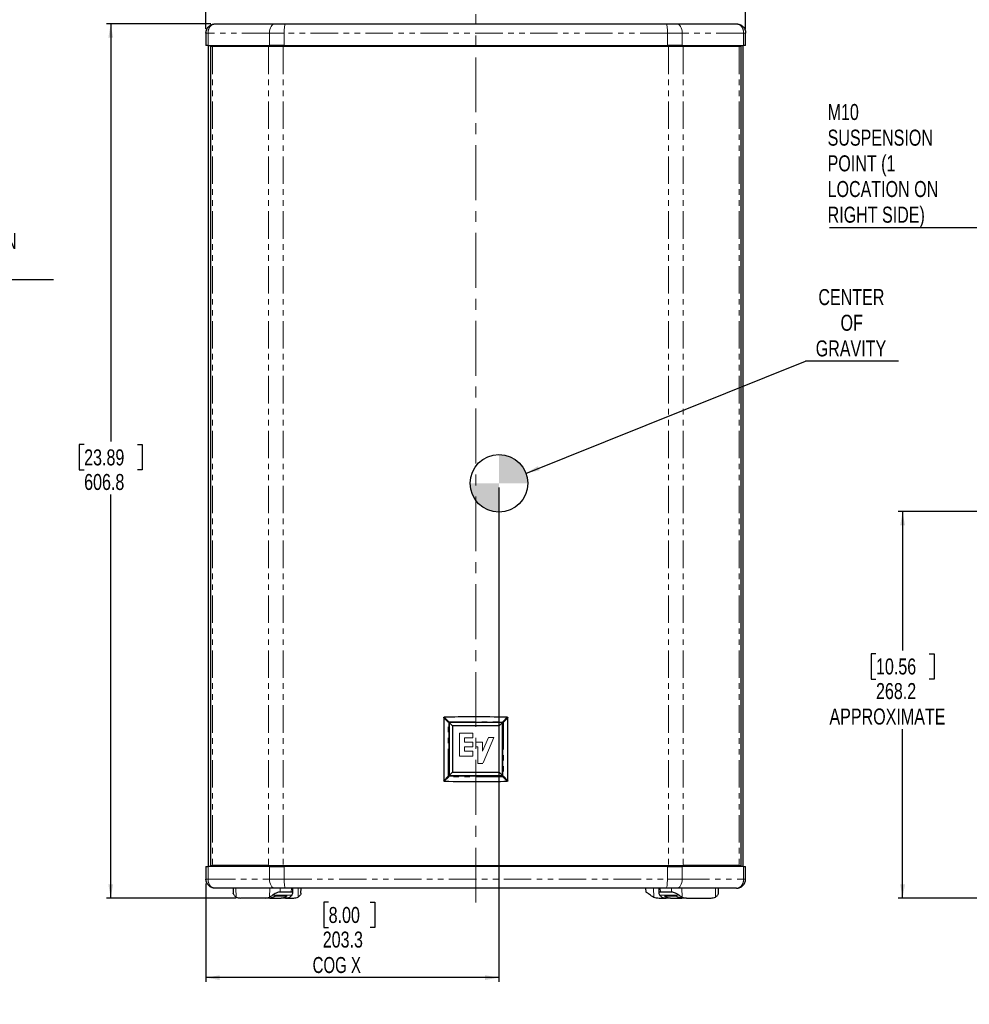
# Model space of a CAD drawing. Header units: millimetres. Extents: x 0 to 841, y 0 to 594.
# Tile 3 of 14: x 214 to 434, y 167 to 395. Entities that reach past the tile are written whole.
import ezdxf

# ---------------------------------------------------------------- set-up
doc = ezdxf.new("R2010")
doc.units = ezdxf.units.MM
doc.linetypes.add('CENTERX2', pattern=[20.32, 12.7, -2.54, 2.54, -2.54])
doc.linetypes.add('PHANTOM', pattern=[12.7, 6.35, -1.27, 1.27, -1.27, 1.27, -1.27])
doc.layers.add('SLD-0', color=7, linetype='Continuous')
doc.styles.add('SLDTEXTSTYLE0', font='TXT', dxfattribs={"width": 0.75})
doc.styles.add('SLDTEXTSTYLE3', font='TXT', dxfattribs={"width": 0.7})
doc.dimstyles.new('SLDDIMSTYLE0', dxfattribs={"dimtxt": 3.704167, "dimasz": 3.2, "dimexe": 0, "dimexo": 0.0625, "dimgap": 0.926042, "dimtad": 0, "dimtih": 1, "dimtoh": 1, "dimdec": 1, "dimlfac": 3, "dimrnd": 1e-09, "dimzin": 12, "dimdsep": 46, "dimtxsty": 'SLDTEXTSTYLE0', "dimsah": 1, "dimcen": 0.09, "dimadec": 0, "dimazin": 3, "dimtfac": 1, "dimtdec": 1, "dimtofl": 0, "dimtmove": 0, "dimatfit": 3, "dimfxl": 1, "dimfrac": 2, "dimtolj": 1, "dimtzin": 12, "dimarcsym": 0})
doc.dimstyles.new('SLDDIMSTYLE1', dxfattribs={"dimtxt": 0.18, "dimasz": 3.2, "dimexe": 0, "dimexo": 0.0625, "dimgap": 0, "dimtad": 0, "dimtih": 1, "dimtoh": 1, "dimdec": 0, "dimrnd": 1e-09, "dimzin": 0, "dimdsep": 46, "dimtxsty": 'Standard', "dimsah": 1, "dimcen": 0.09, "dimadec": 0, "dimazin": 0, "dimtfac": 3.2, "dimtdec": 0, "dimtofl": 0, "dimtmove": 0, "dimatfit": 3, "dimfxl": 1, "dimfrac": 2, "dimtolj": 1, "dimtzin": 0, "dimarcsym": 0})

# ---------------------------------------------------------------- blocks, each defined once
blk = doc.blocks.new('_D')
at = {"layer": 'SLD-0', "transparency": 16777216}
for p, q in [((324.7, 286.75), (324.7, 172.37)), ((256.93, 195.17), (256.93, 172.37)), ((285.31, 190.83), (284.18, 190.83)), ((284.18, 190.83), (284.18, 184.94)), ((294.89, 190.83), (296.01, 190.83)), ((296.01, 190.83), (296.01, 184.94)), ((284.18, 184.94), (285.31, 184.94)), ((296.01, 184.94), (294.89, 184.94)), ((324.7, 173.37), (256.93, 173.37))]:
    blk.add_line(p, q, dxfattribs=at)
for points in [[(256.93, 173.37), (260.13, 172.82), (260.13, 173.92)], [(324.7, 173.37), (321.5, 173.92), (321.5, 172.82)]]:
    blk.add_solid(points, dxfattribs=at)
at = {"layer": 'SLD-0', "transparency": 16777216, "char_height": 3.704, "attachment_point": 1}
for s, insert, style in [('8.00', (285.31, 189.72), 'SLDTEXTSTYLE0'), ('203.3', (283.94, 184.03), 'SLDTEXTSTYLE0'), ('COG X', (281.6, 178.14), 'SLDTEXTSTYLE3')]:
    blk.add_mtext(s, dxfattribs=dict(at, insert=insert, style=style))
blk = doc.blocks.new('_D_1')
at = {"layer": 'SLD-0', "transparency": 16777216}
for p, q in [((314.19, 413.26), (313.07, 413.26)), ((313.07, 413.26), (313.07, 407.37)), ((326.51, 413.26), (327.63, 413.26)), ((327.63, 413.26), (327.63, 407.37)), ((313.07, 407.37), (314.19, 407.37)), ((327.63, 407.37), (326.51, 407.37)), ((256.93, 392.94), (256.93, 402.68)), ((256.93, 401.68), (381.77, 401.68)), ((381.77, 392.94), (381.77, 402.68))]:
    blk.add_line(p, q, dxfattribs=at)
for points in [[(256.93, 401.68), (260.13, 401.13), (260.13, 402.23)], [(381.77, 401.68), (378.57, 402.23), (378.57, 401.13)]]:
    blk.add_solid(points, dxfattribs=at)
at = {"layer": 'SLD-0', "transparency": 16777216, "char_height": 3.704, "attachment_point": 1, "style": 'SLDTEXTSTYLE0'}
for s, insert in [('14.74', (314.19, 412.15)), ('374.5', (314.19, 406.46))]:
    blk.add_mtext(s, dxfattribs=dict(at, insert=insert))
blk = doc.blocks.new('_D_2')
at = {"layer": 'SLD-0', "transparency": 16777216}
for p, q in [((258.07, 394.05), (233.9, 394.05)), ((234.9, 394.05), (234.9, 297.46)), ((228.75, 296.71), (227.62, 296.71)), ((227.62, 296.71), (227.62, 290.83)), ((241.06, 296.71), (242.19, 296.71)), ((242.19, 296.71), (242.19, 290.83)), ((227.62, 290.83), (228.75, 290.83)), ((242.19, 290.83), (241.06, 290.83)), ((234.9, 191.78), (234.9, 285.14)), ((263.93, 191.78), (233.9, 191.78))]:
    blk.add_line(p, q, dxfattribs=at)
for points in [[(234.9, 394.05), (234.35, 390.85), (235.45, 390.85)], [(234.9, 191.78), (235.45, 194.98), (234.35, 194.98)]]:
    blk.add_solid(points, dxfattribs=at)
at = {"layer": 'SLD-0', "transparency": 16777216, "char_height": 3.704, "attachment_point": 1, "style": 'SLDTEXTSTYLE0'}
for s, insert in [('23.89', (228.75, 295.6)), ('606.8', (228.75, 289.91))]:
    blk.add_mtext(s, dxfattribs=dict(at, insert=insert))
blk = doc.blocks.new('SW_NOTE_0_2')
at = {"layer": 'SLD-0', "color": 0}
blk.add_line((21.46, 0), (0, 0), dxfattribs=at)
at = {"layer": 'SLD-0', "color": 0, "char_height": 3.704, "attachment_point": 2, "style": 'SLDTEXTSTYLE0'}
for s, insert in [('CENTER', (10.6, 16.67)), ('OF', (10.67, 10.73)), ('GRAVITY', (10.5, 4.79))]:
    blk.add_mtext(s, dxfattribs=dict(at, insert=insert))
blk = doc.blocks.new('SW_DOWELSYMBOL_0')
at = {"linetype": 'Continuous', "lineweight": 18}
h = blk.add_hatch(color=0, dxfattribs=at)
edge = h.paths.add_edge_path(flags=0)
edge.add_arc((0, 0), 6.67, 0, 90)
edge.add_line((0, 6.67), (0, 0))
edge.add_line((0, 0), (6.67, 0))
h = blk.add_hatch(color=0, dxfattribs=at)
edge = h.paths.add_edge_path(flags=0)
edge.add_arc((0, 0), 6.67, 180, 270)
edge.add_line((0, -6.67), (0, 0))
edge.add_line((0, 0), (-6.67, 0))
at = {"layer": 'SLD-0', "color": 0}
blk.add_circle((0, 0), 6.67, dxfattribs=at)
blk = doc.blocks.new('SW_NOTE_0_3')
at = {"layer": 'SLD-0', "color": 0}
blk.add_line((34.62, 0), (0, 0), dxfattribs=at)
at = {"layer": 'SLD-0', "color": 0, "attachment_point": 1, "style": 'SLDTEXTSTYLE0'}
for s, insert, char_height in [('M10', (0.49, 28.64), 3.704), ('SUSPENSION', (0.49, 22.7), 3.704), ('POINT (1', (0.49, 16.76), 3.704), ('LOCATION ON', (0.49, 10.82), 3.7042), ('LEFT SIDE)', (0.49, 4.88), 3.704)]:
    blk.add_mtext(s, dxfattribs=dict(at, insert=insert, char_height=char_height))
blk = doc.blocks.new('_D_9')
at = {"layer": 'SLD-0', "transparency": 16777216}
for p, q in [((479.28, 281.19), (417.08, 281.19)), ((418.08, 281.19), (418.08, 249.08)), ((411.92, 248.33), (410.8, 248.33)), ((410.8, 248.33), (410.8, 242.44)), ((424.24, 248.33), (425.36, 248.33)), ((425.36, 248.33), (425.36, 242.44)), ((410.8, 242.44), (411.92, 242.44)), ((425.36, 242.44), (424.24, 242.44)), ((418.08, 191.78), (418.08, 230.87)), ((451, 191.78), (417.08, 191.78))]:
    blk.add_line(p, q, dxfattribs=at)
for points in [[(418.08, 281.19), (417.53, 277.99), (418.63, 277.99)], [(418.08, 191.78), (418.63, 194.98), (417.53, 194.98)]]:
    blk.add_solid(points, dxfattribs=at)
at = {"layer": 'SLD-0', "transparency": 16777216, "attachment_point": 1, "style": 'SLDTEXTSTYLE0'}
for s, insert, char_height in [('10.56', (411.92, 247.22), 3.704), ('268.2', (411.92, 241.53), 3.704), ('APPROXIMATE', (401.15, 235.64), 3.7042)]:
    blk.add_mtext(s, dxfattribs=dict(at, insert=insert, char_height=char_height))
blk = doc.blocks.new('SW_NOTE_0_6')
at = {"layer": 'SLD-0', "color": 0}
blk.add_line((-34.85, 0), (0, 0), dxfattribs=at)
at = {"layer": 'SLD-0', "color": 0, "attachment_point": 1, "style": 'SLDTEXTSTYLE0'}
for s, insert, char_height in [('M10', (-35.27, 28.55), 3.704), ('SUSPENSION', (-35.27, 22.61), 3.704), ('POINT (1', (-35.27, 16.67), 3.704), ('LOCATION ON', (-35.27, 10.73), 3.7042), ('RIGHT SIDE)', (-35.27, 4.79), 3.7042)]:
    blk.add_mtext(s, dxfattribs=dict(at, insert=insert, char_height=char_height))

msp = doc.modelspace()

# ---------------------------------------------------------------- linework, layer by layer
at = {"color": 7, "linetype": 'Continuous', "lineweight": 25}
for p, q in [((256.93017, 391.936485), (256.93017, 389.053151)), ((259.06683, 394.053151), (272.896941, 394.053151)), ((272.896941, 394.053151), (275.30687, 394.053151)), ((275.30687, 394.053151), (363.398381, 394.053151)), ((363.398381, 394.053151), (365.797388, 394.053151)), ((365.797388, 394.053151), (379.634889, 394.053151)), ((381.771574, 389.053151), (381.771574, 391.936485)), ((257.402496, 389.053151), (256.93017, 389.053151)), ((257.402496, 389.053151), (271.613406, 389.053151)), ((257.506099, 199.053151), (257.506099, 389.053151)), ((258.003362, 388.794818), (258.003362, 199.311485)), ((258.415885, 388.794818), (258.003362, 388.794818)), ((271.405955, 388.794818), (258.415885, 388.794818)), ((258.742255, 388.794818), (258.742255, 389.053151)), ((261.859286, 389.053151), (261.859286, 388.794818)), ((274.813005, 388.794818), (271.405955, 388.794818)), ((275.026813, 389.053151), (271.613406, 389.053151)), ((363.888808, 388.794818), (274.813005, 388.794818)), ((275.026813, 389.053151), (363.682986, 389.053151)), ((367.080923, 389.053151), (363.682986, 389.053151)), ((367.295858, 388.794818), (363.888808, 388.794818)), ((367.080923, 389.053151), (381.299247, 389.053151)), ((380.285928, 388.794818), (367.295858, 388.794818)), ((376.852454, 389.053151), (376.852454, 388.794818)), ((379.969484, 388.794818), (379.969484, 389.053151)), ((380.698451, 388.794818), (380.285928, 388.794818)), ((380.698451, 199.311485), (380.698451, 388.794818)), ((381.192555, 199.053151), (381.192555, 389.053151)), ((381.771574, 389.053151), (381.299247, 389.053151)), ((311.947528, 233.507012), (311.947528, 218.935957)), ((326.754285, 218.935957), (326.754285, 233.507012)), ((313.985124, 231.613934), (313.212573, 232.386485)), ((313.212573, 232.386485), (313.212573, 220.109818)), ((325.48924, 232.386485), (313.212573, 232.386485)), ((313.985124, 231.613934), (313.985124, 220.882369)), ((324.716689, 231.613934), (313.985124, 231.613934)), ((324.716689, 231.613934), (325.48924, 232.386485)), ((324.716689, 220.882369), (324.716689, 231.613934)), ((325.48924, 220.109818), (325.48924, 232.386485)), ((313.985124, 220.882369), (313.212573, 220.109818)), ((313.212573, 220.109818), (325.48924, 220.109818)), ((313.985124, 220.882369), (324.716689, 220.882369)), ((324.716689, 220.882369), (325.48924, 220.109818)), ((256.930258, 199.053151), (256.930258, 196.169818)), ((256.930258, 199.053151), (257.400677, 199.053151)), ((271.614346, 199.053151), (257.400677, 199.053151)), ((258.003362, 199.311485), (258.415885, 199.311485)), ((271.405955, 199.311485), (258.415885, 199.311485)), ((258.742255, 199.053151), (258.742255, 199.311485)), ((261.859286, 199.053151), (261.859286, 199.311485)), ((262.414997, 199.311485), (262.414997, 199.053151)), ((271.405955, 199.311485), (274.813005, 199.311485)), ((271.614346, 199.053151), (275.031659, 199.053151)), ((274.813005, 199.311485), (363.888808, 199.311485)), ((363.670155, 199.053151), (275.031659, 199.053151)), ((363.670155, 199.053151), (367.087468, 199.053151)), ((363.888808, 199.311485), (367.295858, 199.311485)), ((381.301137, 199.053151), (367.087468, 199.053151)), ((380.285928, 199.311485), (367.295858, 199.311485)), ((376.286816, 199.311485), (376.286816, 199.053151)), ((376.852454, 199.053151), (376.852454, 199.311485)), ((379.969484, 199.053151), (379.969484, 199.311485)), ((380.285928, 199.311485), (380.698451, 199.311485)), ((381.301137, 199.053151), (381.771555, 199.053151)), ((381.771555, 196.169818), (381.771555, 199.053151)), ((272.901246, 194.053151), (259.066892, 194.053151)), ((263.203277, 194.053151), (263.235192, 192.902032)), ((275.313933, 194.053151), (272.901246, 194.053151)), ((363.387881, 194.053151), (275.313933, 194.053151)), ((277.007279, 192.902032), (277.039195, 194.053151)), ((278.905143, 192.901363), (278.936683, 194.053151)), ((358.733536, 193.179818), (358.703038, 194.053151)), ((361.662619, 194.053151), (361.694156, 192.91567)), ((365.800567, 194.053151), (363.387881, 194.053151)), ((379.634921, 194.053151), (365.800567, 194.053151)), ((375.466999, 192.91567), (375.498536, 194.053151)), ((270.654136, 191.779818), (264.92712, 191.779818)), ((271.667444, 191.779818), (270.654136, 191.779818)), ((271.667444, 191.779818), (274.302044, 191.779818)), ((273.072188, 192.279818), (275.685557, 192.279818)), ((276.661431, 193.179818), (274.08763, 193.179818)), ((275.315352, 191.779818), (274.302044, 191.779818)), ((275.315352, 191.779818), (277.247405, 191.779818)), ((361.743536, 191.779818), (363.386461, 191.779818)), ((364.614184, 193.179818), (362.040382, 193.179818)), ((363.016256, 192.279818), (365.629625, 192.279818)), ((364.399769, 191.779818), (363.386461, 191.779818)), ((364.399769, 191.779818), (367.034369, 191.779818)), ((368.047677, 191.779818), (367.034369, 191.779818)), ((368.047677, 191.779818), (373.774694, 191.779818))]:
    msp.add_line(p, q, dxfattribs=at)
at = {"color": 8, "linetype": 'PHANTOM', "lineweight": 18}
for p, q in [((257.402496, 391.936485), (256.93017, 391.936485)), ((257.402496, 391.936485), (257.402496, 389.053151)), ((271.613406, 391.936485), (257.402496, 391.936485)), ((275.026813, 391.936485), (271.613406, 391.936485)), ((271.613406, 389.053151), (271.613406, 391.936485)), ((363.682986, 391.936485), (275.026813, 391.936485)), ((275.026813, 391.936485), (275.026813, 389.053151)), ((363.682986, 389.053151), (363.682986, 391.936485)), ((367.080923, 391.936485), (363.682986, 391.936485)), ((367.080923, 391.936485), (367.080923, 389.053151)), ((381.299247, 391.936485), (367.080923, 391.936485)), ((381.299247, 389.053151), (381.299247, 391.936485)), ((381.771574, 391.936485), (381.299247, 391.936485)), ((258.415885, 388.794818), (258.415885, 199.311485)), ((271.405955, 388.794818), (271.405955, 199.311485)), ((274.813005, 388.794818), (274.813005, 199.311485)), ((363.888808, 388.794818), (363.888808, 199.311485)), ((367.295858, 388.794818), (367.295858, 199.311485)), ((380.285928, 388.794818), (380.285928, 199.311485)), ((312.982924, 232.471616), (311.947528, 233.507012)), ((312.06283, 233.627412), (313.100776, 232.589467)), ((312.982924, 219.971354), (312.982924, 232.471616)), ((313.100776, 232.471616), (312.982924, 232.471616)), ((313.100776, 232.589467), (325.601038, 232.589467)), ((313.100776, 232.471616), (313.100776, 232.589467)), ((313.100776, 232.471616), (313.100776, 219.971354)), ((325.601038, 232.471616), (313.100776, 232.471616)), ((325.601038, 232.589467), (326.638983, 233.627412)), ((325.601038, 232.471616), (325.601038, 232.589467)), ((325.601038, 219.971354), (325.601038, 232.471616)), ((325.718889, 232.471616), (325.601038, 232.471616)), ((326.754285, 233.507012), (325.718889, 232.471616)), ((325.718889, 232.471616), (325.718889, 219.971354)), ((315.599238, 229.941131), (318.639307, 229.941131)), ((315.599238, 224.623944), (315.599238, 229.941131)), ((316.749535, 228.849523), (316.749535, 227.878227)), ((318.639307, 228.849523), (316.749535, 228.849523)), ((316.749535, 227.878227), (318.639307, 227.878227)), ((318.639307, 229.941131), (318.639307, 228.849523)), ((318.639307, 227.878227), (318.639307, 226.769013)), ((319.350907, 227.872358), (320.928163, 227.872358)), ((319.350907, 226.769013), (319.350907, 227.872358)), ((320.928163, 225.762503), (322.278, 228.908212)), ((320.928163, 227.872358), (320.928163, 225.762503)), ((323.522199, 228.908212), (320.963376, 222.895565)), ((322.278, 228.908212), (323.522199, 228.908212)), ((316.737797, 226.769013), (316.737797, 225.750766)), ((318.639307, 226.769013), (316.737797, 226.769013)), ((316.737797, 225.750766), (318.651045, 225.750766)), ((318.651045, 225.750766), (318.651045, 224.623944)), ((319.842424, 226.769013), (319.350907, 226.769013)), ((319.842424, 222.895565), (319.842424, 226.769013)), ((318.651045, 224.623944), (315.599238, 224.623944)), ((320.963376, 222.895565), (319.842424, 222.895565)), ((311.947528, 218.935957), (312.982924, 219.971354)), ((313.100776, 219.853502), (312.06283, 218.815557)), ((313.100776, 219.971354), (312.982924, 219.971354)), ((313.100776, 219.853502), (313.100776, 219.971354)), ((313.100776, 219.971354), (325.601038, 219.971354)), ((325.601038, 219.853502), (313.100776, 219.853502)), ((325.718889, 219.971354), (325.601038, 219.971354)), ((325.601038, 219.853502), (325.601038, 219.971354)), ((326.638983, 218.815557), (325.601038, 219.853502)), ((325.718889, 219.971354), (326.754285, 218.935957)), ((257.400677, 199.053151), (257.400677, 196.169818)), ((271.614346, 196.169818), (271.614346, 199.053151)), ((271.701919, 199.311485), (271.701919, 199.053151)), ((275.031659, 199.053151), (275.031659, 196.169818)), ((275.221715, 199.311485), (275.221715, 199.053151)), ((319.350907, 199.311485), (319.350907, 199.053151)), ((363.480098, 199.311485), (363.480098, 199.053151)), ((363.670155, 196.169818), (363.670155, 199.053151)), ((366.999895, 199.311485), (366.999895, 199.053151)), ((367.087468, 199.053151), (367.087468, 196.169818)), ((381.301137, 196.169818), (381.301137, 199.053151)), ((256.930258, 196.169818), (257.400677, 196.169818)), ((257.400677, 196.169818), (271.614346, 196.169818)), ((271.614346, 196.169818), (275.031659, 196.169818)), ((275.031659, 196.169818), (363.670155, 196.169818)), ((363.670155, 196.169818), (367.087468, 196.169818)), ((367.087468, 196.169818), (381.301137, 196.169818)), ((381.301137, 196.169818), (381.771555, 196.169818)), ((263.876896, 194.053151), (263.933159, 192.023846)), ((271.648097, 192.023846), (271.70436, 194.053151)), ((274.111843, 194.053151), (274.08763, 193.179818)), ((276.661431, 193.179818), (276.685645, 194.053151)), ((278.229105, 192.023846), (278.284674, 194.053151)), ((360.420751, 194.053151), (360.491616, 192.023846)), ((362.016169, 194.053151), (362.040382, 193.179818)), ((364.614184, 193.179818), (364.58997, 194.053151)), ((366.997453, 194.053151), (367.053716, 192.023846)), ((374.768654, 192.023846), (374.824917, 194.053151)), ((272.298594, 192.416428), (276.782037, 192.416428)), ((361.919776, 192.416428), (366.403219, 192.416428))]:
    msp.add_line(p, q, dxfattribs=at)
at = {"color": 8, "linetype": 'PHANTOM', "lineweight": 18, "flags": 128}
for points in [[(272.896941, 394.053151), (272.646535, 394.01248), (272.405753, 393.89203), (272.183847, 393.696429), (271.989344, 393.433194), (271.82972, 393.112442), (271.711109, 392.746498), (271.638068, 392.349426), (271.613406, 391.936485)], [(275.30687, 394.053151), (275.252233, 394.01248), (275.199697, 393.89203), (275.151279, 393.696429), (275.10884, 393.433194), (275.074011, 393.112442), (275.048131, 392.746498), (275.032194, 392.349426), (275.026813, 391.936485)], [(363.398381, 394.053151), (363.453905, 394.01248), (363.507295, 393.89203), (363.556499, 393.696429), (363.599627, 393.433194), (363.635021, 393.112442), (363.661322, 392.746498), (363.677517, 392.349426), (363.682986, 391.936485)], [(365.797388, 394.053151), (366.047794, 394.01248), (366.288576, 393.89203), (366.510482, 393.696429), (366.704985, 393.433194), (366.864609, 393.112442), (366.98322, 392.746498), (367.056261, 392.349426), (367.080923, 391.936485)], [(271.614346, 196.169818), (271.639073, 195.756877), (271.712305, 195.359805), (271.831228, 194.993861), (271.99127, 194.673109), (272.186283, 194.409874), (272.408771, 194.214273), (272.650185, 194.093823), (272.901246, 194.053151)], [(275.031659, 196.169818), (275.037082, 195.756877), (275.053145, 195.359805), (275.07923, 194.993861), (275.114335, 194.673109), (275.15711, 194.409874), (275.205911, 194.214273), (275.258864, 194.093823), (275.313933, 194.053151)], [(363.670155, 196.169818), (363.664731, 195.756877), (363.648668, 195.359805), (363.622583, 194.993861), (363.587479, 194.673109), (363.544704, 194.409874), (363.495902, 194.214273), (363.44295, 194.093823), (363.387881, 194.053151)], [(367.087468, 196.169818), (367.06274, 195.756877), (366.989508, 195.359805), (366.870586, 194.993861), (366.710543, 194.673109), (366.515531, 194.409874), (366.293042, 194.214273), (366.051629, 194.093823), (365.800567, 194.053151)]]:
    msp.add_lwpolyline(points, dxfattribs=at)
at = {"color": 8, "linetype": 'PHANTOM', "lineweight": 18}
for centre, start, end in [((313.226197, 232.346194), 117.2737787, 152.7262213), ((325.475616, 232.346194), 27.2737787, 62.7262213), ((313.226197, 220.096775), 207.2737787, 242.7262213), ((325.475616, 220.096775), 297.2737787, 332.7262213)]:
    msp.add_arc(centre, 0.273701, start, end, dxfattribs=at)
at = {"color": 7, "linetype": 'Continuous', "lineweight": 25}
for centre, radius, start, end in [((264.93567, 193.96093), 2.181129, 242.63680579, 269.77538479), ((270.645586, 193.96093), 2.181129, 270.22461521, 297.36319421), ((275.306801, 193.96093), 2.181129, 270.22461521, 297.36319421), ((277.238386, 193.912757), 2.132958, 270.24227929, 297.67666661), ((361.743536, 195.113151), 3.333333, 247.94008501, 270), ((363.395012, 193.96093), 2.181129, 242.63680579, 269.77538479), ((368.056227, 193.96093), 2.181129, 242.63680579, 269.77538479), ((373.766143, 193.96093), 2.181129, 270.22461521, 297.36319421)]:
    msp.add_arc(centre, radius, start, end, dxfattribs=at)
for points, knots in [([(256.931309, 391.936485), (256.931595, 391.962794), (256.932167, 392.015477), (256.936803, 392.094487), (256.944223, 392.173468), (256.954709, 392.252306), (256.968194, 392.330887), (256.984702, 392.409097), (257.004225, 392.486819), (257.026756, 392.563936), (257.052289, 392.640336), (257.121074, 392.822642), (257.268195, 393.104807), (257.539792, 393.436546), (257.880448, 393.714229), (258.168101, 393.864043), (258.376376, 393.940361), (258.48326, 393.973727), (258.606176, 394.004774), (258.745345, 394.030638), (258.900696, 394.049369), (259.009806, 394.051853), (259.06683, 394.053151)], [0, 0, 0, 0, 0.0234624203, 0.0469836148, 0.0705652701, 0.0942090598, 0.1179166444, 0.1416896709, 0.1655297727, 0.1894385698, 0.2134176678, 0.2374686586, 0.363559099, 0.496032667, 0.619516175, 0.7571157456, 0.7864109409, 0.8201805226, 0.8584244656, 0.9011425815, 0.9483345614, 1, 1, 1, 1]), ([(379.634889, 394.053151), (379.664017, 394.052811), (379.721037, 394.052146), (379.804592, 394.04694), (379.884215, 394.039161), (379.959838, 394.028934), (380.031417, 394.016736), (380.098933, 394.00293), (380.162389, 393.987881), (380.221803, 393.971929), (380.277209, 393.955392), (380.328652, 393.938568), (380.376188, 393.92173), (380.548658, 393.856219), (380.821289, 393.714224), (381.16193, 393.436561), (381.433546, 393.104792), (381.593122, 392.798768), (381.67636, 392.564647), (381.71851, 392.409675), (381.748349, 392.25276), (381.766985, 392.094811), (381.769285, 391.98917), (381.770432, 391.936485)], [0, 0, 0, 0, 0.0263964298, 0.0516740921, 0.075832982, 0.0988730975, 0.1207944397, 0.1415970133, 0.161280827, 0.179845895, 0.1972922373, 0.2136198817, 0.2288288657, 0.242919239, 0.3805155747, 0.5040057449, 0.636475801, 0.7625728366, 0.8105928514, 0.8583325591, 0.9058048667, 0.9530229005, 1, 1, 1, 1]), ([(311.947528, 233.507012), (311.9487, 233.523538), (311.950408, 233.547596), (311.963913, 233.57606), (311.977289, 233.594078), (311.995027, 233.608799), (312.023186, 233.623151), (312.047048, 233.625716), (312.06283, 233.627412)], [0, 0, 0, 0, 0.2622303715, 0.3817726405, 0.4996064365, 0.6194424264, 0.7483002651, 1, 1, 1, 1]), ([(326.638983, 233.627412), (323.918023, 233.670369), (319.059103, 233.747079), (314.200604, 233.663977), (312.06283, 233.627412)], [0, 0, 0, 0, 0.5599928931, 1, 1, 1, 1]), ([(326.638983, 233.627412), (326.655404, 233.625803), (326.679356, 233.623455), (326.707173, 233.608579), (326.724519, 233.594068), (326.738393, 233.575445), (326.751429, 233.546636), (326.75315, 233.522768), (326.754285, 233.507012)], [0, 0, 0, 0, 0.2607224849, 0.3803173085, 0.4993382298, 0.6205628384, 0.7495230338, 1, 1, 1, 1]), ([(312.06283, 218.815557), (312.04641, 218.817167), (312.022457, 218.819514), (311.99464, 218.83439), (311.977294, 218.848901), (311.96342, 218.867524), (311.950384, 218.896333), (311.948664, 218.920201), (311.947528, 218.935957)], [0, 0, 0, 0, 0.2607224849, 0.3803173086, 0.4993382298, 0.6205628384, 0.7495230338, 1, 1, 1, 1]), ([(312.06283, 218.815557), (314.783791, 218.7726), (319.64271, 218.695891), (324.501209, 218.778992), (326.638983, 218.815557)], [0, 0, 0, 0, 0.5599928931, 1, 1, 1, 1]), ([(326.754285, 218.935957), (326.753113, 218.919432), (326.751406, 218.895373), (326.7379, 218.866909), (326.724524, 218.848891), (326.706786, 218.83417), (326.678627, 218.819818), (326.654765, 218.817253), (326.638983, 218.815557)], [0, 0, 0, 0, 0.2622303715, 0.3817726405, 0.4996064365, 0.6194424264, 0.7483002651, 1, 1, 1, 1]), ([(259.066892, 194.053151), (259.037765, 194.053491), (258.980746, 194.054157), (258.897194, 194.059363), (258.817572, 194.067142), (258.741951, 194.077368), (258.670374, 194.089566), (258.602859, 194.103373), (258.539405, 194.118422), (258.479992, 194.134374), (258.424588, 194.150911), (258.373146, 194.167735), (258.325611, 194.184573), (258.153143, 194.250084), (257.880516, 194.392081), (257.539884, 194.669745), (257.268275, 195.001514), (257.108705, 195.307537), (257.025469, 195.541656), (256.983321, 195.696628), (256.953483, 195.853543), (256.934847, 196.011492), (256.932547, 196.117133), (256.9314, 196.169818)], [0, 0, 0, 0, 0.0263949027, 0.0516711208, 0.0758286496, 0.0988674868, 0.1207876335, 0.1415890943, 0.1612718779, 0.1798359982, 0.1972814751, 0.2136083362, 0.2288166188, 0.2429063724, 0.3804981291, 0.5039868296, 0.6364584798, 0.7625598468, 0.8105821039, 0.8583242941, 0.9057992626, 0.9530200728, 1, 1, 1, 1]), ([(379.634921, 194.053151), (379.914507, 194.053151), (380.193882, 194.108243), (380.710395, 194.320304), (380.947281, 194.47719), (381.342603, 194.869027), (381.500885, 195.103825), (381.714832, 195.615785), (381.770413, 195.892744), (381.770413, 196.169818)], [0, 0, 0, 0, 0.25, 0.25, 0.5, 0.5, 0.75, 0.75, 1, 1, 1, 1]), ([(263.460434, 192.416428), (263.377588, 192.537201), (263.250039, 192.723141), (263.256207, 192.856075), (263.258368, 192.902665)], [0, 0, 0, 0, 0.6495277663, 1, 1, 1, 1]), ([(263.460434, 192.416428), (263.521873, 192.341889), (263.645037, 192.192462), (263.836969, 192.080139), (263.933159, 192.023846)], [0, 0, 0, 0, 0.4988331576, 1, 1, 1, 1]), ([(271.648097, 192.023846), (271.752799, 192.079847), (271.962727, 192.192128), (272.186453, 192.341537), (272.298594, 192.416428)], [0, 0, 0, 0, 0.4987562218, 1, 1, 1, 1]), ([(273.072188, 192.279818), (272.822586, 192.120299), (272.376885, 191.835453), (271.884211, 191.796817), (271.667444, 191.779818)], [0, 0, 0, 0, 0.5600204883, 1, 1, 1, 1]), ([(274.08763, 193.179818), (273.961754, 193.16671), (273.697325, 193.139173), (273.200669, 192.9426), (272.721136, 192.694129), (272.440023, 192.509378), (272.298594, 192.416428)], [0, 0, 0, 0, 0.2527168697, 0.5308891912, 0.763988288, 1, 1, 1, 1]), ([(274.302044, 191.779818), (274.577466, 191.807598), (275.06931, 191.857208), (275.497253, 192.150683), (275.685557, 192.279818)], [0, 0, 0, 0, 0.5599771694, 1, 1, 1, 1]), ([(276.782037, 192.416428), (276.720599, 192.341889), (276.597434, 192.192462), (276.405502, 192.080139), (276.309312, 192.023846)], [0, 0, 0, 0, 0.4988331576, 1, 1, 1, 1]), ([(276.782037, 192.416428), (276.857991, 192.534071), (277.007573, 192.765755), (277.022515, 193.012431), (276.902299, 193.155661), (276.73964, 193.171974), (276.661431, 193.179818)], [0, 0, 0, 0, 0.29984159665, 0.59050414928, 0.80310683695, 1, 1, 1, 1]), ([(278.229105, 192.023846), (278.32353, 192.079847), (278.512849, 192.192128), (278.632893, 192.341537), (278.693064, 192.416428)], [0, 0, 0, 0, 0.49875622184, 1, 1, 1, 1]), ([(278.901021, 192.901466), (278.891721, 192.832986), (278.872203, 192.689275), (278.754619, 192.510182), (278.693064, 192.416428)], [0, 0, 0, 0, 0.4765069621, 1, 1, 1, 1]), ([(359.784252, 192.416428), (359.62233, 192.534071), (359.303445, 192.765755), (358.963924, 193.012431), (358.766785, 193.155661), (358.744332, 193.171974), (358.733536, 193.179818)], [0, 0, 0, 0, 0.2998415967, 0.5905041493, 0.803106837, 1, 1, 1, 1]), ([(359.784252, 192.416428), (359.893223, 192.341889), (360.111677, 192.192462), (360.364773, 192.080139), (360.491616, 192.023846)], [0, 0, 0, 0, 0.4988331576, 1, 1, 1, 1]), ([(362.040382, 193.179818), (361.943156, 193.16671), (361.738909, 193.139173), (361.671875, 192.9426), (361.735387, 192.694129), (361.858059, 192.509378), (361.919776, 192.416428)], [0, 0, 0, 0, 0.2527168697, 0.5308891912, 0.763988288, 1, 1, 1, 1]), ([(362.392501, 192.023846), (362.296748, 192.079847), (362.104764, 192.192128), (361.981541, 192.341537), (361.919776, 192.416428)], [0, 0, 0, 0, 0.4987562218, 1, 1, 1, 1]), ([(363.016256, 192.279818), (363.259084, 192.120299), (363.69269, 191.835453), (364.183724, 191.796817), (364.399769, 191.779818)], [0, 0, 0, 0, 0.5600204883, 1, 1, 1, 1]), ([(366.403219, 192.416428), (366.222059, 192.534071), (365.865283, 192.765755), (365.341101, 193.012431), (364.907847, 193.155661), (364.709536, 193.171974), (364.614184, 193.179818)], [0, 0, 0, 0, 0.2998415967, 0.5905041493, 0.803106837, 1, 1, 1, 1]), ([(367.034369, 191.779818), (366.757768, 191.807598), (366.263816, 191.857208), (365.823413, 192.150683), (365.629625, 192.279818)], [0, 0, 0, 0, 0.5599771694, 1, 1, 1, 1]), ([(366.403219, 192.416428), (366.514817, 192.341889), (366.738533, 192.192462), (366.948492, 192.080139), (367.053716, 192.023846)], [0, 0, 0, 0, 0.4988331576, 1, 1, 1, 1]), ([(374.768654, 192.023846), (374.864407, 192.079847), (375.056391, 192.192128), (375.179614, 192.341537), (375.241379, 192.416428)], [0, 0, 0, 0, 0.4987562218, 1, 1, 1, 1]), ([(375.466049, 192.915694), (375.454013, 192.842747), (375.42958, 192.694667), (375.304727, 192.510082), (375.241379, 192.416428)], [0, 0, 0, 0, 0.4926208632, 1, 1, 1, 1])]:
    msp.add_open_spline(points, degree=3, knots=knots, dxfattribs=at)
at = {"color": 8, "linetype": 'PHANTOM', "lineweight": 18}
for points, knots in [([(257.402496, 391.936485), (257.402496, 392.213559), (257.445814, 392.490518), (257.612558, 393.002478), (257.735917, 393.237275), (258.044019, 393.629113), (258.22864, 393.785999), (258.631194, 393.99806), (258.84893, 394.053151), (259.06683, 394.053151)], [0, 0, 0, 0, 0.25, 0.25, 0.5, 0.5, 0.75, 0.75, 1, 1, 1, 1]), ([(379.634889, 394.053151), (379.852792, 394.053151), (380.070531, 393.99806), (380.473091, 393.785999), (380.657715, 393.629113), (380.965821, 393.237275), (381.089183, 393.002478), (381.255928, 392.490518), (381.299247, 392.213559), (381.299247, 391.936485)], [0, 0, 0, 0, 0.25, 0.25, 0.5, 0.5, 0.75, 0.75, 1, 1, 1, 1]), ([(257.400677, 196.169818), (257.4009, 196.143509), (257.401348, 196.090826), (257.404972, 196.011815), (257.410767, 195.932835), (257.418953, 195.853997), (257.429477, 195.775416), (257.442355, 195.697206), (257.457583, 195.619484), (257.475157, 195.542367), (257.495072, 195.465967), (257.548732, 195.283662), (257.663607, 195.001499), (257.875377, 194.66976), (258.14138, 194.392076), (258.365605, 194.24226), (258.528214, 194.165942), (258.611702, 194.132576), (258.70765, 194.101529), (258.816206, 194.075665), (258.937313, 194.056934), (259.022415, 194.05445), (259.066892, 194.053151)], [0, 0, 0, 0, 0.0234637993, 0.0469863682, 0.0705693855, 0.0942145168, 0.1179234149, 0.1416977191, 0.1655390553, 0.1894490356, 0.2134292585, 0.2374813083, 0.3635759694, 0.496051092, 0.6195331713, 0.7571282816, 0.7864221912, 0.8201901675, 0.8584321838, 0.9011480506, 0.948337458, 1, 1, 1, 1]), ([(381.301137, 196.169818), (381.301137, 195.892744), (381.257769, 195.615785), (381.090837, 195.103825), (380.967338, 194.869027), (380.658888, 194.47719), (380.474059, 194.320304), (380.07105, 194.108243), (379.853068, 194.053151), (379.634921, 194.053151)], [0, 0, 0, 0, 0.25, 0.25, 0.5, 0.5, 0.75, 0.75, 1, 1, 1, 1])]:
    msp.add_open_spline(points, degree=3, knots=knots, dxfattribs=at)
at = {"layer": 'SLD-0', "linetype": 'CENTERX2', "lineweight": 18}
msp.add_line((319.349327, 190.736328), (319.349327, 396.303208), dxfattribs=at)
at = {"layer": 'SLD-0'}
msp.add_circle((324.696925, 287.746485), 6.666667, dxfattribs=at)

# ---------------------------------------------------------------- block references
for name, p in [('SW_NOTE_0_6', (435.995313, 346.968332)), ('SW_NOTE_0_3', (187.072929, 334.832976)), ('SW_NOTE_0_2', (395.628385, 316.022307)), ('SW_DOWELSYMBOL_0', (324.696925, 287.746485))]:
    msp.add_blockref(name, p, dxfattribs=at)

# ---------------------------------------------------------------- dimensions: what is measured, and where the dimension line sits
dim = msp.add_linear_dim(base=(381.770432, 407.843869), p1=(256.93017, 391.936485), p2=(381.770432, 391.936485), dimstyle='SLDDIMSTYLE0', dxfattribs=at)
dim.commit()
dim.dimension.update_dxf_attribs({"geometry": '_D_1', "text_midpoint": (320.350356, 407.843869), "dimtype": 160})
dim = msp.add_linear_dim(base=(234.903606, 394.053151), p1=(264.92712, 191.779818), p2=(259.06683, 394.053151), angle=90, dimstyle='SLDDIMSTYLE0', dxfattribs=at)
dim.commit()
dim.dimension.update_dxf_attribs({"geometry": '_D_2', "text_midpoint": (234.903606, 291.300584), "dimtype": 160})
dim = msp.add_linear_dim(base=(256.930258, 182.473623), p1=(324.696925, 287.746485), p2=(256.930258, 196.169818), text='<>\\PCOG X', dimstyle='SLDDIMSTYLE0', dxfattribs=at)
dim.commit()
dim.dimension.update_dxf_attribs({"geometry": '_D', "text_midpoint": (290.097093, 182.473623), "dimtype": 160})
dim = msp.add_linear_dim(base=(418.078704, 281.194665), p1=(452.003126, 191.779818), p2=(480.281959, 281.194665), angle=90, text='<>\\PAPPROXIMATE', dimstyle='SLDDIMSTYLE0', dxfattribs=at)
dim.commit()
dim.dimension.update_dxf_attribs({"geometry": '_D_9', "text_midpoint": (418.078704, 239.974319), "dimtype": 160})

# ---------------------------------------------------------------- leaders
msp.add_leader([(330.952409, 290.051557), (395.628385, 316.022307)], dimstyle='SLDDIMSTYLE1', dxfattribs=at)

doc.saveas('drawing.dxf')
